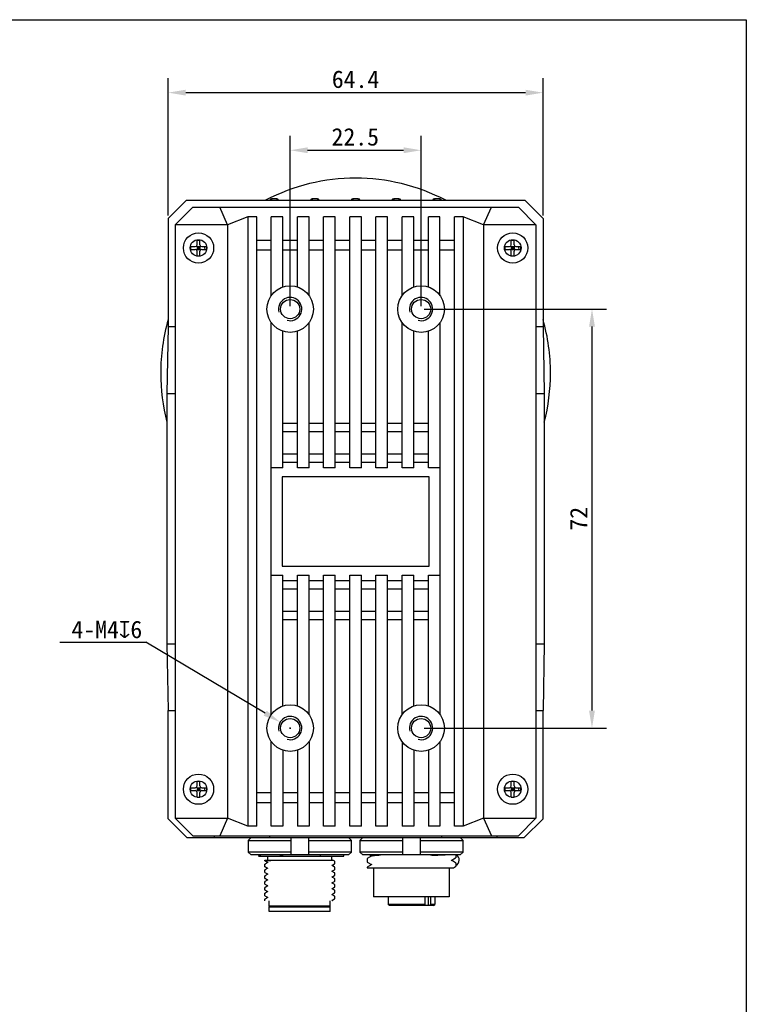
# Model space of a CAD drawing. Header units: millimetres. Extents: x 29 to 427, y -9 to 296.
# Tile 6 of 6: x 302 to 427, y 127 to 296. Entities that reach past the tile are written whole.
import ezdxf

# ---------------------------------------------------------------- set-up
doc = ezdxf.new("R2010")
doc.units = ezdxf.units.MM
doc.header["$LTSCALE"] = 23.1
doc.header["$PDMODE"] = 3
doc.header["$PDSIZE"] = 8
doc.layers.get('0').update_dxf_attribs({"linetype": 'CONTINUOUS'})
doc.layers.get('Defpoints').update_dxf_attribs({"linetype": 'CONTINUOUS'})
for name, color, linetype in [('00_COMPONENTS', 7, 'CONTINUOUS'), ('03_ALL_AXES', 7, 'CONTINUOUS'), ('51__DRAFT_DIMS', 7, 'CONTINUOUS')]:
    doc.layers.add(name, color=color, linetype=linetype)
doc.styles.get("Standard").update_dxf_attribs({"font": 'simfang.ttf'})
doc.dimstyles.new('DIMSTYLE_1', dxfattribs={"dimtxt": 3, "dimasz": 3, "dimexe": 2.5, "dimexo": 0.5, "dimgap": 0.75, "dimtad": 1, "dimdec": 1, "dimdsep": 46, "dimtxsty": 'STANDARD', "dimblk": '_FILLED', "dimcen": 0.09, "dimclrd": 8, "dimclre": 8, "dimclrt": 256, "dimazin": 2, "dimtp": 0.2, "dimtm": 0.2, "dimtfac": 1, "dimtdec": 1, "dimtofl": 0, "dimtmove": 0, "dimatfit": 3, "dimldrblk": '_FILLED', "dimfxl": 1, "dimtolj": 1, "dimarcsym": 0})
doc.dimstyles.new('DIMSTYLE_2', dxfattribs={"dimtxt": 3, "dimasz": 3, "dimexe": 2.5, "dimexo": 0.5, "dimtad": 1, "dimdsep": 46, "dimtxsty": 'STANDARD', "dimblk": '_FILLED', "dimcen": 0.09, "dimclrd": 8, "dimclre": 8, "dimclrt": 256, "dimazin": 2, "dimtp": 0.1, "dimtm": 0.1, "dimtfac": 1, "dimtofl": 0, "dimtmove": 0, "dimatfit": 1, "dimldrblk": '_FILLED', "dimfxl": 1, "dimtolj": 1, "dimarcsym": 0})

# ---------------------------------------------------------------- blocks, each defined once
blk = doc.blocks.new('_FILLED')
at = {"color": 0, "linetype": 'ByBlock'}
blk.add_solid([(0, 0), (-1, 0.167), (-1, -0.167)], dxfattribs=at)
blk = doc.blocks.new('*D4')
at = {"layer": '51__DRAFT_DIMS', "color": 8, "lineweight": -2}
for p in [(309.25, 189.22), (344.56, 177.01)]:
    blk.add_line(p, (324.07, 189.22), dxfattribs=at)
at = {"layer": '51__DRAFT_DIMS', "color": 8}
for p, q in [((348.77, 174.45), (348.95, 174.45)), ((348.86, 174.36), (348.86, 174.54))]:
    blk.add_line(p, q, dxfattribs=at)
at = {"layer": 'Defpoints', "color": 0}
for p in [(347.14, 175.47), (350.57, 173.43)]:
    blk.add_point(p, dxfattribs=at)
at = {"layer": '51__DRAFT_DIMS', "color": 8, "linetype": 'ByBlock', "lineweight": -2, "xscale": 3, "yscale": 3, "zscale": 3, "rotation": 329.221218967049}
blk.add_blockref('_FILLED', (347.14, 175.47), dxfattribs=at)
at = {"layer": '51__DRAFT_DIMS', "insert": (323.44, 192.9), "char_height": 3, "attachment_point": 3}
blk.add_mtext('\\A1;{4-M4{\\fgdt;x}6}', dxfattribs=at)
blk = doc.blocks.new('*D5')
at = {"layer": '51__DRAFT_DIMS', "color": 8, "lineweight": -2, "transparency": 16777216}
for p, q in [((348.86, 246.95), (348.86, 276.24)), ((371.36, 246.95), (371.36, 276.24)), ((351.86, 273.74), (368.36, 273.74))]:
    blk.add_line(p, q, dxfattribs=at)
at = {"layer": 'Defpoints', "color": 0, "transparency": 16777216}
for p in [(371.36, 273.74), (348.86, 246.45), (371.36, 246.45)]:
    blk.add_point(p, dxfattribs=at)
at = {"layer": '51__DRAFT_DIMS', "color": 8, "lineweight": -2, "transparency": 16777216, "xscale": 3, "yscale": 3, "zscale": 3, "rotation": 180}
blk.add_blockref('_FILLED', (348.86, 273.74), dxfattribs=at)
at = {"layer": '51__DRAFT_DIMS', "color": 8, "lineweight": -2, "transparency": 16777216, "xscale": 3, "yscale": 3, "zscale": 3}
blk.add_blockref('_FILLED', (371.36, 273.74), dxfattribs=at)
at = {"layer": '51__DRAFT_DIMS', "transparency": 16777216, "insert": (360.05, 277.55), "char_height": 3, "attachment_point": 2}
blk.add_mtext('\\A1;22.5', dxfattribs=at)
blk = doc.blocks.new('*D6')
at = {"layer": '51__DRAFT_DIMS', "color": 8, "lineweight": -2, "transparency": 16777216}
for p, q in [((327.9, 262.54), (327.9, 286.14)), ((392.32, 262.54), (392.32, 286.14)), ((330.9, 283.64), (389.32, 283.64))]:
    blk.add_line(p, q, dxfattribs=at)
at = {"layer": 'Defpoints', "color": 0, "transparency": 16777216}
for p in [(392.32, 283.64), (327.9, 262.04), (392.32, 262.04)]:
    blk.add_point(p, dxfattribs=at)
at = {"layer": '51__DRAFT_DIMS', "color": 8, "lineweight": -2, "transparency": 16777216, "xscale": 3, "yscale": 3, "zscale": 3, "rotation": 180}
blk.add_blockref('_FILLED', (327.9, 283.64), dxfattribs=at)
at = {"layer": '51__DRAFT_DIMS', "color": 8, "lineweight": -2, "transparency": 16777216, "xscale": 3, "yscale": 3, "zscale": 3}
blk.add_blockref('_FILLED', (392.32, 283.64), dxfattribs=at)
at = {"layer": '51__DRAFT_DIMS', "transparency": 16777216, "insert": (360.1, 287.45), "char_height": 3, "attachment_point": 2}
blk.add_mtext('\\A1;64.4', dxfattribs=at)
blk = doc.blocks.new('*D7')
at = {"layer": '51__DRAFT_DIMS', "color": 8, "lineweight": -2, "transparency": 16777216}
for p, q in [((371.86, 246.45), (403.23, 246.45)), ((400.73, 243.45), (400.73, 177.45)), ((371.86, 174.45), (403.23, 174.45))]:
    blk.add_line(p, q, dxfattribs=at)
at = {"layer": 'Defpoints', "color": 0, "transparency": 16777216}
for p in [(371.36, 246.45), (371.36, 174.45), (400.73, 174.45)]:
    blk.add_point(p, dxfattribs=at)
at = {"layer": '51__DRAFT_DIMS', "color": 8, "lineweight": -2, "transparency": 16777216, "xscale": 3, "yscale": 3, "zscale": 3}
for p, rotation in [((400.73, 246.45), 90), ((400.73, 174.45), 270)]:
    blk.add_blockref('_FILLED', p, dxfattribs=dict(at, rotation=rotation))
at = {"layer": '51__DRAFT_DIMS', "transparency": 16777216, "insert": (396.95, 210.42), "char_height": 3, "attachment_point": 2, "rotation": 90}
blk.add_mtext('\\A1;72', dxfattribs=at)

msp = doc.modelspace()

# ---------------------------------------------------------------- linework, layer by layer
msp.add_lwpolyline([(28.566, 296.178), (427.252, 296.178), (427.252, -9.445), (28.566, -9.445)], close=True)
for start, end in [(62.48136, 117.51864), (164.09056, 180), (0, 15.90944)]:
    msp.add_arc((360.107, 235.451), 33.5, start, end)
at = {"layer": '00_COMPONENTS'}
for p, q in [((331.02, 265.16), (327.897, 262.038)), ((332.107, 263.951), (329.107, 260.951)), ((331.02, 265.16), (389.193, 265.16)), ((332.107, 263.951), (388.107, 263.951)), ((338.107, 260.951), (336.765, 263.951)), ((345.651, 265.401), (345.651, 265.16)), ((346.562, 265.401), (345.651, 265.401)), ((346.562, 265.401), (346.562, 265.16)), ((352.651, 265.401), (352.651, 265.16)), ((353.562, 265.401), (352.651, 265.401)), ((353.562, 265.401), (353.562, 265.16)), ((359.651, 265.401), (359.651, 265.16)), ((360.562, 265.401), (359.651, 265.401)), ((360.562, 265.401), (360.562, 265.16)), ((366.651, 265.401), (366.651, 265.16)), ((367.562, 265.401), (366.651, 265.401)), ((367.562, 265.401), (367.562, 265.16)), ((374.562, 265.401), (373.651, 265.401)), ((373.651, 265.401), (373.651, 265.16)), ((374.562, 265.401), (374.562, 265.16)), ((382.107, 260.951), (383.448, 263.951)), ((388.107, 263.951), (391.107, 260.951)), ((392.316, 262.038), (389.193, 265.16)), ((341.607, 262.284), (338.107, 260.951)), ((341.607, 262.284), (341.607, 157.617)), ((343.107, 262.284), (341.607, 262.284)), ((343.107, 157.617), (343.107, 262.284)), ((345.607, 248.783), (345.607, 262.284)), ((347.607, 262.284), (345.607, 262.284)), ((347.607, 250.25), (347.607, 262.284)), ((350.107, 250.25), (350.107, 262.284)), ((352.107, 262.284), (350.107, 262.284)), ((352.107, 248.783), (352.107, 262.284)), ((354.607, 219.151), (354.607, 262.284)), ((356.607, 262.284), (354.607, 262.284)), ((356.607, 219.151), (356.607, 262.284)), ((359.107, 219.151), (359.107, 262.284)), ((361.107, 262.284), (359.107, 262.284)), ((361.107, 219.151), (361.107, 262.284)), ((363.607, 219.151), (363.607, 262.284)), ((365.607, 262.284), (363.607, 262.284)), ((365.607, 219.151), (365.607, 262.284)), ((368.107, 248.783), (368.107, 262.284)), ((370.107, 262.284), (368.107, 262.284)), ((370.107, 250.25), (370.107, 262.284)), ((374.607, 262.284), (372.607, 262.284)), ((372.607, 250.25), (372.607, 262.284)), ((374.607, 248.783), (374.607, 262.284)), ((378.607, 262.284), (377.107, 262.284)), ((377.107, 157.617), (377.107, 262.284)), ((378.607, 262.284), (378.607, 157.617)), ((382.107, 260.951), (378.607, 262.284)), ((327.897, 262.038), (327.897, 243.451)), ((329.107, 260.951), (329.107, 158.951)), ((338.107, 260.951), (329.107, 260.951)), ((338.107, 260.951), (338.107, 158.951)), ((391.107, 260.951), (382.107, 260.951)), ((382.107, 260.951), (382.107, 158.951)), ((391.107, 260.951), (391.107, 158.951)), ((392.316, 262.038), (392.316, 243.451)), ((331.757, 257.201), (331.757, 256.701)), ((331.757, 257.201), (332.557, 257.201)), ((332.769, 256.613), (333.444, 257.289)), ((332.769, 257.289), (333.444, 256.613)), ((332.857, 257.501), (332.857, 258.301)), ((332.857, 258.301), (333.357, 258.301)), ((332.857, 257.201), (332.857, 256.701)), ((332.857, 257.201), (333.357, 257.201)), ((333.107, 257.201), (333.107, 256.701)), ((333.357, 257.501), (333.357, 258.301)), ((333.357, 257.201), (333.357, 256.701)), ((333.657, 257.201), (334.457, 257.201)), ((334.457, 257.201), (334.457, 256.701)), ((345.607, 258.211), (343.107, 258.211)), ((350.107, 258.211), (347.607, 258.211)), ((354.607, 258.211), (352.107, 258.211)), ((359.107, 258.211), (356.607, 258.211)), ((363.607, 258.211), (361.107, 258.211)), ((368.107, 258.211), (365.607, 258.211)), ((372.607, 258.211), (370.107, 258.211)), ((377.107, 258.211), (374.607, 258.211)), ((385.757, 257.201), (386.557, 257.201)), ((385.757, 257.201), (385.757, 256.701)), ((386.769, 256.613), (387.444, 257.289)), ((386.769, 257.289), (387.444, 256.613)), ((386.857, 258.301), (387.357, 258.301)), ((386.857, 257.501), (386.857, 258.301)), ((386.857, 257.201), (387.357, 257.201)), ((386.857, 257.201), (386.857, 256.701)), ((387.107, 257.201), (387.107, 256.701)), ((387.357, 257.501), (387.357, 258.301)), ((387.357, 257.201), (387.357, 256.701)), ((387.657, 257.201), (388.457, 257.201)), ((388.457, 257.201), (388.457, 256.701)), ((331.757, 256.701), (332.557, 256.701)), ((332.857, 256.951), (333.357, 256.951)), ((332.857, 256.701), (333.357, 256.701)), ((332.857, 255.601), (332.857, 256.401)), ((332.857, 255.601), (333.357, 255.601)), ((333.357, 255.601), (333.357, 256.401)), ((333.657, 256.701), (334.457, 256.701)), ((345.607, 256.547), (343.107, 256.547)), ((350.107, 256.547), (347.607, 256.547)), ((354.607, 256.547), (352.107, 256.547)), ((359.107, 256.547), (356.607, 256.547)), ((363.607, 256.547), (361.107, 256.547)), ((368.107, 256.547), (365.607, 256.547)), ((372.607, 256.547), (370.107, 256.547)), ((377.107, 256.547), (374.607, 256.547)), ((385.757, 256.701), (386.557, 256.701)), ((386.857, 256.951), (387.357, 256.951)), ((386.857, 256.701), (387.357, 256.701)), ((386.857, 255.601), (386.857, 256.401)), ((386.857, 255.601), (387.357, 255.601)), ((387.357, 255.601), (387.357, 256.401)), ((387.657, 256.701), (388.457, 256.701)), ((345.607, 176.783), (345.607, 244.119)), ((352.107, 219.151), (352.107, 244.119)), ((368.107, 219.151), (368.107, 244.119)), ((374.607, 244.119), (374.607, 176.783)), ((327.897, 243.451), (327.688, 231.962)), ((327.897, 243.451), (329.107, 243.451)), ((347.607, 219.151), (347.607, 242.651)), ((350.107, 219.151), (350.107, 242.651)), ((370.107, 219.151), (370.107, 242.651)), ((372.607, 219.151), (372.607, 242.651)), ((391.107, 243.451), (392.316, 243.451)), ((392.316, 243.451), (392.526, 231.962)), ((327.688, 231.962), (327.688, 188.94)), ((327.688, 231.962), (329.107, 231.962)), ((391.107, 231.962), (392.526, 231.962)), ((392.526, 231.962), (392.526, 188.94)), ((347.607, 226.829), (350.107, 226.829)), ((352.107, 226.829), (354.607, 226.829)), ((356.607, 226.829), (359.107, 226.829)), ((361.107, 226.829), (363.607, 226.829)), ((365.607, 226.829), (368.107, 226.829)), ((370.107, 226.829), (372.607, 226.829)), ((347.607, 225.415), (350.107, 225.415)), ((352.107, 225.415), (354.607, 225.415)), ((356.607, 225.415), (359.107, 225.415)), ((361.107, 225.415), (363.607, 225.415)), ((365.607, 225.415), (368.107, 225.415)), ((370.107, 225.415), (372.607, 225.415)), ((347.607, 221.587), (350.107, 221.587)), ((347.607, 220.172), (350.107, 220.172)), ((352.107, 221.587), (354.607, 221.587)), ((352.107, 220.172), (354.607, 220.172)), ((356.607, 221.587), (359.107, 221.587)), ((356.607, 220.172), (359.107, 220.172)), ((361.107, 221.587), (363.607, 221.587)), ((361.107, 220.172), (363.607, 220.172)), ((365.607, 221.587), (368.107, 221.587)), ((365.607, 220.172), (368.107, 220.172)), ((370.107, 221.587), (372.607, 221.587)), ((370.107, 220.172), (372.607, 220.172)), ((347.607, 219.151), (345.607, 219.151)), ((352.107, 219.151), (350.107, 219.151)), ((356.607, 219.151), (354.607, 219.151)), ((361.107, 219.151), (359.107, 219.151)), ((365.607, 219.151), (363.607, 219.151)), ((370.107, 219.151), (368.107, 219.151)), ((374.607, 219.151), (372.607, 219.151)), ((372.757, 217.601), (347.457, 217.601)), ((347.457, 217.601), (347.457, 202.301)), ((372.757, 202.301), (372.757, 217.601)), ((347.457, 202.301), (372.757, 202.301)), ((345.607, 200.751), (347.607, 200.751)), ((347.607, 178.25), (347.607, 200.751)), ((350.107, 199.729), (347.607, 199.729)), ((350.107, 200.751), (352.107, 200.751)), ((350.107, 178.25), (350.107, 200.751)), ((352.107, 176.783), (352.107, 200.751)), ((354.607, 199.729), (352.107, 199.729)), ((354.607, 200.751), (356.607, 200.751)), ((354.607, 157.617), (354.607, 200.751)), ((356.607, 157.617), (356.607, 200.751)), ((359.107, 199.729), (356.607, 199.729)), ((359.107, 200.751), (361.107, 200.751)), ((359.107, 157.617), (359.107, 200.751)), ((361.107, 157.617), (361.107, 200.751)), ((363.607, 199.729), (361.107, 199.729)), ((363.607, 200.751), (365.607, 200.751)), ((363.607, 157.617), (363.607, 200.751)), ((365.607, 157.617), (365.607, 200.751)), ((368.107, 199.729), (365.607, 199.729)), ((368.107, 200.751), (370.107, 200.751)), ((368.107, 176.783), (368.107, 200.751)), ((370.107, 178.25), (370.107, 200.751)), ((372.607, 199.729), (370.107, 199.729)), ((372.607, 200.751), (374.607, 200.751)), ((372.607, 178.25), (372.607, 200.751)), ((350.107, 198.315), (347.607, 198.315)), ((354.607, 198.315), (352.107, 198.315)), ((359.107, 198.315), (356.607, 198.315)), ((363.607, 198.315), (361.107, 198.315)), ((368.107, 198.315), (365.607, 198.315)), ((372.607, 198.315), (370.107, 198.315)), ((350.107, 194.487), (347.607, 194.487)), ((350.107, 193.072), (347.607, 193.072)), ((354.607, 194.487), (352.107, 194.487)), ((354.607, 193.072), (352.107, 193.072)), ((359.107, 194.487), (356.607, 194.487)), ((359.107, 193.072), (356.607, 193.072)), ((363.607, 194.487), (361.107, 194.487)), ((363.607, 193.072), (361.107, 193.072)), ((368.107, 194.487), (365.607, 194.487)), ((368.107, 193.072), (365.607, 193.072)), ((372.607, 194.487), (370.107, 194.487)), ((372.607, 193.072), (370.107, 193.072)), ((327.688, 188.94), (329.107, 188.94)), ((327.688, 188.94), (327.897, 177.451)), ((391.107, 188.94), (392.526, 188.94)), ((392.526, 188.94), (392.316, 177.451)), ((327.897, 177.451), (329.107, 177.451)), ((327.897, 158.864), (327.897, 177.451)), ((391.107, 177.451), (392.316, 177.451)), ((392.316, 158.864), (392.316, 177.451)), ((345.607, 157.617), (345.607, 172.119)), ((352.107, 172.119), (352.107, 157.617)), ((368.107, 172.119), (368.107, 157.617)), ((374.607, 172.119), (374.607, 157.617)), ((347.607, 170.651), (347.607, 157.617)), ((350.107, 170.651), (350.107, 157.617)), ((370.107, 170.651), (370.107, 157.617)), ((372.607, 170.651), (372.607, 157.617)), ((331.757, 164.201), (332.557, 164.201)), ((331.757, 164.201), (331.757, 163.701)), ((332.769, 164.289), (333.444, 163.613)), ((332.769, 163.613), (333.444, 164.289)), ((332.857, 165.301), (333.357, 165.301)), ((332.857, 164.501), (332.857, 165.301)), ((332.857, 164.201), (333.357, 164.201)), ((332.857, 164.201), (332.857, 163.701)), ((333.107, 164.201), (333.107, 163.701)), ((333.357, 164.501), (333.357, 165.301)), ((333.357, 164.201), (333.357, 163.701)), ((333.657, 164.201), (334.457, 164.201)), ((334.457, 164.201), (334.457, 163.701)), ((385.757, 164.201), (386.557, 164.201)), ((385.757, 164.201), (385.757, 163.701)), ((386.769, 164.289), (387.444, 163.613)), ((386.769, 163.613), (387.444, 164.289)), ((386.857, 165.301), (387.357, 165.301)), ((386.857, 164.501), (386.857, 165.301)), ((386.857, 164.201), (387.357, 164.201)), ((386.857, 164.201), (386.857, 163.701)), ((387.107, 164.201), (387.107, 163.701)), ((387.357, 164.501), (387.357, 165.301)), ((387.357, 164.201), (387.357, 163.701)), ((387.657, 164.201), (388.457, 164.201)), ((388.457, 164.201), (388.457, 163.701)), ((331.757, 163.701), (332.557, 163.701)), ((332.857, 163.951), (333.357, 163.951)), ((332.857, 163.701), (333.357, 163.701)), ((332.857, 162.601), (332.857, 163.401)), ((332.857, 162.601), (333.357, 162.601)), ((333.357, 162.601), (333.357, 163.401)), ((333.657, 163.701), (334.457, 163.701)), ((343.107, 163.355), (345.607, 163.355)), ((347.607, 163.355), (350.107, 163.355)), ((352.107, 163.355), (354.607, 163.355)), ((356.607, 163.355), (359.107, 163.355)), ((361.107, 163.355), (363.607, 163.355)), ((365.607, 163.355), (368.107, 163.355)), ((370.107, 163.355), (372.607, 163.355)), ((374.607, 163.355), (377.107, 163.355)), ((385.757, 163.701), (386.557, 163.701)), ((386.857, 163.951), (387.357, 163.951)), ((386.857, 163.701), (387.357, 163.701)), ((386.857, 162.601), (386.857, 163.401)), ((386.857, 162.601), (387.357, 162.601)), ((387.357, 162.601), (387.357, 163.401)), ((387.657, 163.701), (388.457, 163.701)), ((343.107, 161.69), (345.607, 161.69)), ((347.607, 161.69), (350.107, 161.69)), ((352.107, 161.69), (354.607, 161.69)), ((356.607, 161.69), (359.107, 161.69)), ((361.107, 161.69), (363.607, 161.69)), ((365.607, 161.69), (368.107, 161.69)), ((370.107, 161.69), (372.607, 161.69)), ((374.607, 161.69), (377.107, 161.69)), ((327.897, 158.864), (331.11, 155.651)), ((329.107, 158.951), (338.107, 158.951)), ((332.107, 155.951), (329.107, 158.951)), ((338.107, 158.951), (336.765, 155.951)), ((341.607, 157.617), (338.107, 158.951)), ((343.107, 157.617), (341.607, 157.617)), ((347.607, 157.617), (345.607, 157.617)), ((352.107, 157.617), (350.107, 157.617)), ((356.607, 157.617), (354.607, 157.617)), ((361.107, 157.617), (359.107, 157.617)), ((365.607, 157.617), (363.607, 157.617)), ((370.107, 157.617), (368.107, 157.617)), ((374.607, 157.617), (372.607, 157.617)), ((378.607, 157.617), (377.107, 157.617)), ((382.107, 158.951), (378.607, 157.617)), ((382.107, 158.951), (391.107, 158.951)), ((382.107, 158.951), (383.448, 155.951)), ((388.107, 155.951), (391.107, 158.951)), ((389.103, 155.651), (392.316, 158.864)), ((332.107, 155.951), (388.107, 155.951)), ((335.807, 155.951), (335.807, 155.651)), ((345.307, 155.951), (345.307, 155.651)), ((374.907, 155.651), (374.907, 155.951)), ((384.407, 155.651), (384.407, 155.951)), ((331.11, 155.651), (389.103, 155.651)), ((342.14, 155.651), (341.632, 155.151)), ((341.632, 155.151), (349.007, 155.151)), ((341.632, 155.151), (341.632, 153.151)), ((349.007, 152.651), (349.007, 155.651)), ((352.007, 155.651), (352.007, 152.651)), ((352.007, 155.151), (359.381, 155.151)), ((359.381, 155.151), (358.873, 155.651)), ((359.381, 153.151), (359.381, 155.151)), ((361.34, 155.651), (360.832, 155.151)), ((360.832, 155.151), (368.207, 155.151)), ((360.832, 155.151), (360.832, 153.151)), ((368.207, 152.651), (368.207, 155.651)), ((371.207, 155.651), (371.207, 152.651)), ((371.207, 155.151), (378.581, 155.151)), ((378.581, 155.151), (378.073, 155.651)), ((378.581, 153.151), (378.581, 155.151)), ((349.007, 153.151), (341.632, 153.151)), ((341.632, 153.151), (342.14, 152.651)), ((358.873, 152.651), (342.14, 152.651)), ((343.697, 152.615), (343.414, 152.451)), ((343.414, 152.451), (358.107, 152.451)), ((343.586, 152.651), (343.673, 152.601)), ((345.007, 151.751), (345.007, 152.451)), ((359.381, 153.151), (352.007, 153.151)), ((353.999, 152.651), (353.999, 152.451)), ((356.007, 151.751), (356.007, 152.451)), ((358.107, 152.451), (358.107, 152.651)), ((358.873, 152.651), (359.381, 153.151)), ((368.207, 153.151), (360.832, 153.151)), ((360.832, 153.151), (361.34, 152.651)), ((378.073, 152.651), (361.34, 152.651)), ((362.869, 152.501), (362.117, 152.067)), ((362.562, 152.651), (362.826, 152.498)), ((362.826, 152.498), (362.845, 152.487)), ((378.581, 153.151), (371.207, 153.151)), ((377.307, 152.651), (377.307, 152.17)), ((378.073, 152.651), (378.581, 153.151)), ((344.507, 151.751), (356.2, 151.751)), ((344.507, 151.633), (344.507, 151.751)), ((344.507, 150.633), (344.507, 151.056)), ((344.519, 151.627), (344.6, 151.581)), ((344.519, 150.627), (344.6, 150.581)), ((344.528, 151.069), (344.54, 151.072)), ((345.02, 151.354), (344.533, 151.073)), ((344.6, 151.581), (344.944, 151.382)), ((344.944, 151.382), (345.006, 151.346)), ((356.022, 150.838), (356.498, 151.113)), ((356.092, 150.813), (356.036, 150.846)), ((356.502, 150.576), (356.092, 150.813)), ((356.437, 151.614), (356.2, 151.751)), ((356.495, 151.58), (356.437, 151.614)), ((356.507, 151.123), (356.498, 151.113)), ((356.507, 151.123), (356.507, 151.571)), ((362.107, 152.054), (362.107, 151.421)), ((362.118, 151.408), (362.845, 150.987)), ((362.87, 151.002), (362.118, 150.567)), ((376.544, 151.723), (377.295, 152.158)), ((376.582, 151.729), (376.568, 151.737)), ((377.295, 151.316), (376.582, 151.729)), ((376.938, 150.451), (377.295, 150.657)), ((377.307, 151.303), (377.307, 150.671)), ((344.507, 149.633), (344.507, 150.056)), ((344.507, 148.633), (344.507, 149.056)), ((344.519, 149.627), (344.6, 149.581)), ((344.527, 150.069), (344.54, 150.072)), ((344.527, 149.069), (344.54, 149.073)), ((345.019, 150.354), (344.533, 150.073)), ((345.02, 149.354), (344.533, 149.073)), ((344.6, 150.581), (344.944, 150.382)), ((344.6, 149.581), (344.944, 149.382)), ((344.944, 150.382), (345.006, 150.346)), ((344.944, 149.382), (345.006, 149.346)), ((356.022, 149.838), (356.498, 150.113)), ((356.022, 148.838), (356.498, 149.113)), ((356.092, 149.813), (356.036, 149.846)), ((356.502, 149.576), (356.092, 149.813)), ((356.507, 150.123), (356.498, 150.113)), ((356.507, 149.123), (356.498, 149.113)), ((356.507, 150.123), (356.507, 150.571)), ((356.507, 149.123), (356.507, 149.571)), ((362.107, 150.554), (362.107, 150.451)), ((362.107, 150.451), (376.938, 150.451)), ((363.207, 150.451), (363.207, 145.451)), ((376.207, 150.451), (376.207, 145.451)), ((344.507, 147.633), (344.507, 148.056)), ((344.519, 148.627), (344.6, 148.581)), ((344.521, 147.626), (344.601, 147.58)), ((344.527, 148.069), (344.54, 148.072)), ((345.02, 148.354), (344.533, 148.073)), ((345.02, 147.354), (344.534, 147.073)), ((344.6, 148.581), (344.944, 148.382)), ((344.601, 147.58), (344.947, 147.38)), ((344.944, 148.382), (345.006, 148.346)), ((344.947, 147.38), (345.006, 147.346)), ((356.022, 147.838), (356.498, 148.113)), ((356.092, 148.813), (356.036, 148.846)), ((356.091, 147.814), (356.036, 147.846)), ((356.436, 147.614), (356.091, 147.814)), ((356.502, 148.576), (356.092, 148.813)), ((356.495, 147.58), (356.436, 147.614)), ((356.498, 147.578), (356.495, 147.58)), ((356.507, 148.123), (356.498, 148.113)), ((356.507, 148.123), (356.507, 148.571)), ((356.507, 147.123), (356.507, 147.571)), ((344.507, 146.633), (344.507, 147.056)), ((344.507, 145.633), (344.507, 146.056)), ((344.519, 146.627), (344.601, 146.58)), ((344.519, 145.627), (344.601, 145.58)), ((344.527, 147.069), (344.54, 147.072)), ((344.527, 146.069), (344.54, 146.072)), ((345.02, 146.354), (344.533, 146.073)), ((344.601, 146.58), (344.947, 146.38)), ((344.601, 145.58), (344.947, 145.38)), ((344.947, 146.38), (345.006, 146.346)), ((356.022, 146.838), (356.498, 147.113)), ((356.022, 145.838), (356.498, 146.113)), ((356.091, 146.814), (356.036, 146.846)), ((356.091, 145.814), (356.036, 145.846)), ((356.502, 146.576), (356.091, 146.814)), ((356.502, 145.576), (356.091, 145.814)), ((356.507, 147.123), (356.498, 147.113)), ((356.507, 146.123), (356.498, 146.113)), ((356.507, 146.123), (356.507, 146.571)), ((356.507, 145.123), (356.507, 145.571)), ((344.507, 144.751), (344.507, 145.056)), ((344.527, 145.069), (344.54, 145.072)), ((345.019, 145.354), (344.533, 145.073)), ((344.947, 145.38), (345.006, 145.346)), ((345.257, 143.851), (345.257, 144.751)), ((355.757, 143.851), (345.257, 143.851)), ((345.357, 143.751), (345.257, 143.851)), ((355.657, 143.751), (355.757, 143.851)), ((355.757, 143.851), (355.757, 144.751)), ((356.022, 144.838), (356.498, 145.113)), ((356.091, 144.814), (356.036, 144.846)), ((356.196, 144.753), (356.091, 144.814)), ((376.207, 145.451), (363.207, 145.451)), ((365.707, 145.451), (365.707, 144.151)), ((372.038, 144.151), (365.707, 144.151)), ((365.907, 143.951), (365.707, 144.151)), ((371.894, 143.951), (365.907, 143.951)), ((371.894, 143.951), (372.038, 144.151)), ((373.507, 143.951), (371.921, 143.951)), ((372.038, 144.151), (372.038, 145.451)), ((372.606, 143.951), (372.606, 145.451)), ((372.957, 144.151), (372.814, 143.951)), ((372.957, 145.451), (372.957, 144.151)), ((373.707, 144.151), (372.957, 144.151)), ((373.507, 143.951), (373.707, 144.151)), ((373.707, 145.451), (373.707, 144.151)), ((345.257, 143.751), (355.757, 143.751)), ((345.257, 142.951), (345.257, 143.751)), ((355.757, 142.951), (345.257, 142.951)), ((355.757, 142.951), (355.757, 143.751))]:
    msp.add_line(p, q, dxfattribs=at)
for centre, radius in [((333.107, 256.951), 2.6), ((387.107, 256.951), 2.6), ((333.107, 256.951), 1.425), ((387.107, 256.951), 1.425), ((348.857, 246.451), 4), ((371.357, 246.451), 4), ((348.857, 246.451), 1.65), ((371.357, 246.451), 1.65), ((348.857, 174.451), 4), ((371.357, 174.451), 4), ((348.857, 174.451), 1.65), ((371.357, 174.451), 1.65), ((333.107, 163.951), 2.6), ((387.107, 163.951), 2.6), ((333.107, 163.951), 1.425), ((387.107, 163.951), 1.425)]:
    msp.add_circle(centre, radius, dxfattribs=at)
for centre, radius, start, end in [((345.651, 265.101), 0.3, 90, 168.54666), ((346.562, 265.101), 0.3, 11.45464, 90.00006), ((352.651, 265.101), 0.3, 90, 168.55264), ((353.562, 265.101), 0.3, 11.44736, 90.00006), ((359.651, 265.101), 0.3, 90, 168.55264), ((360.562, 265.101), 0.3, 11.44736, 90.00006), ((366.651, 265.101), 0.3, 90, 168.55264), ((367.562, 265.101), 0.3, 11.44736, 90), ((373.651, 265.101), 0.3, 90, 168.54666), ((374.562, 265.101), 0.3, 11.45464, 90.00006), ((332.557, 257.501), 0.3, 270, 360), ((333.657, 257.501), 0.3, 180, 270), ((386.557, 257.501), 0.3, 270, 360), ((387.657, 257.501), 0.3, 180, 270), ((332.557, 256.401), 0.3, 0, 90), ((333.657, 256.401), 0.3, 90, 180), ((334.48, 256.951), 0.372, 145.30431, 214.69569), ((386.557, 256.401), 0.3, 0, 90), ((387.657, 256.401), 0.3, 90, 180), ((388.48, 256.951), 0.372, 145.30431, 214.69569), ((348.857, 246.451), 2, 255, 195), ((371.357, 246.451), 2, 255, 195), ((348.857, 174.451), 2, 255, 195), ((371.357, 174.451), 2, 255, 195), ((332.557, 164.501), 0.3, 270, 360), ((333.657, 164.501), 0.3, 180, 270), ((334.48, 163.951), 0.372, 145.30431, 214.69569), ((386.557, 164.501), 0.3, 270, 360), ((387.657, 164.501), 0.3, 180, 270), ((388.48, 163.951), 0.372, 145.30431, 214.69569), ((332.557, 163.401), 0.3, 0, 90), ((333.657, 163.401), 0.3, 90, 180), ((386.557, 163.401), 0.3, 0, 90), ((387.657, 163.401), 0.3, 90, 180), ((352.133, 135.181), 17.999, 103.92249, 106.36189), ((369.451, 136.731), 16.251, 76.66529, 78.43265), ((376.92, 151.751), 1, 292.77619, 64.17974), ((344.801, 149.942), 1.16, 102.56969, 103.01551), ((356.489, 151.553), 0.0269, 59.68595, 62.47569), ((344.769, 149.087), 1.012, 102.58398, 103.09331), ((344.724, 148.29), 0.804, 102.57569, 103.21944), ((344.713, 147.336), 0.756, 102.58311, 103.26513), ((356.489, 147.553), 0.027, 59.49647, 62.55632), ((344.734, 146.241), 0.854, 102.57609, 103.18075), ((344.749, 145.177), 0.919, 102.57917, 103.14046), ((344.741, 144.213), 0.882, 102.57985, 103.16472)]:
    msp.add_arc(centre, radius, start, end, dxfattribs=at)
for points, knots in [([(343.697, 152.615), (343.704, 152.619), (343.72, 152.625), (343.766, 152.638), (343.806, 152.646), (343.835, 152.651)], [0, 0, 0, 0, 0.154412, 0.3719203, 1, 1, 1, 1]), ([(362.869, 152.501), (362.876, 152.505), (362.893, 152.512), (362.925, 152.521), (362.967, 152.53), (363.044, 152.543), (363.164, 152.56), (363.34, 152.578), (363.554, 152.597), (363.806, 152.615), (364.095, 152.633), (364.299, 152.645), (364.407, 152.651)], [0, 0, 0, 0, 0.014958, 0.0362516, 0.0640318, 0.0983451, 0.1865154, 0.3004208, 0.4395253, 0.6032121, 0.790489, 1, 1, 1, 1]), ([(375.792, 152.651), (375.402, 152.63), (374.537, 152.592), (373.673, 152.56), (373.199, 152.543)], [0, 0, 0, 0, 0.4520817, 1, 1, 1, 1]), ([(344.548, 151.653), (344.538, 151.65), (344.524, 151.646), (344.51, 151.64), (344.507, 151.635), (344.507, 151.633)], [0, 0, 0, 0, 0.6937811, 0.8862971, 1, 1, 1, 1]), ([(344.507, 151.633), (344.507, 151.63), (344.518, 151.623), (344.527, 151.62), (344.534, 151.618)], [0, 0, 0, 0, 0.3184226, 1, 1, 1, 1]), ([(344.507, 151.056), (344.507, 151.059), (344.515, 151.065), (344.522, 151.068), (344.528, 151.069)], [0, 0, 0, 0, 0.3319334, 1, 1, 1, 1]), ([(344.548, 150.653), (344.538, 150.65), (344.524, 150.646), (344.51, 150.64), (344.507, 150.635), (344.507, 150.633)], [0, 0, 0, 0, 0.6937997, 0.8862859, 1, 1, 1, 1]), ([(344.507, 150.633), (344.507, 150.63), (344.518, 150.623), (344.527, 150.62), (344.534, 150.618)], [0, 0, 0, 0, 0.3180475, 1, 1, 1, 1]), ([(344.52, 151.627), (344.518, 151.628), (344.514, 151.63), (344.512, 151.636), (344.516, 151.641), (344.52, 151.643), (344.522, 151.644)], [0, 0, 0, 0, 0.2847516, 0.4673849, 0.6719137, 1, 1, 1, 1]), ([(344.533, 150.648), (344.534, 150.648), (344.54, 150.65), (344.545, 150.651), (344.549, 150.652)], [0, 0, 0, 0, 0.2241186, 1, 1, 1, 1]), ([(344.548, 151.653), (344.582, 151.659), (344.669, 151.67), (344.829, 151.682), (345.046, 151.695), (345.21, 151.703), (345.301, 151.707)], [0, 0, 0, 0, 0.135224, 0.348333, 0.6375339, 1, 1, 1, 1]), ([(344.549, 151.074), (344.552, 151.075), (344.568, 151.079), (344.584, 151.082), (344.596, 151.084)], [0, 0, 0, 0, 0.2164603, 1, 1, 1, 1]), ([(345.301, 151.707), (345.387, 151.711), (345.79, 151.728), (346.194, 151.741), (346.512, 151.751)], [0, 0, 0, 0, 0.2119971, 1, 1, 1, 1]), ([(356.502, 151.576), (356.503, 151.575), (356.505, 151.574), (356.507, 151.572), (356.507, 151.571)], [0, 0, 0, 0, 0.3353132, 1, 1, 1, 1]), ([(362.117, 152.067), (362.116, 152.066), (362.111, 152.063), (362.107, 152.058), (362.107, 152.054)], [0, 0, 0, 0, 0.3341356, 1, 1, 1, 1]), ([(362.118, 151.408), (362.116, 151.409), (362.111, 151.412), (362.107, 151.417), (362.107, 151.421)], [0, 0, 0, 0, 0.3366933, 1, 1, 1, 1]), ([(377.295, 152.158), (377.297, 152.159), (377.302, 152.162), (377.307, 152.167), (377.307, 152.17)], [0, 0, 0, 0, 0.3362146, 1, 1, 1, 1]), ([(377.295, 151.316), (377.297, 151.315), (377.302, 151.312), (377.307, 151.307), (377.307, 151.303)], [0, 0, 0, 0, 0.3367251, 1, 1, 1, 1]), ([(377.307, 150.671), (377.307, 150.669), (377.305, 150.663), (377.299, 150.66), (377.295, 150.657)], [0, 0, 0, 0, 0.1882231, 1, 1, 1, 1]), ([(344.507, 150.056), (344.507, 150.059), (344.514, 150.065), (344.522, 150.068), (344.527, 150.069)], [0, 0, 0, 0, 0.333257, 1, 1, 1, 1]), ([(344.548, 149.653), (344.538, 149.65), (344.524, 149.646), (344.51, 149.64), (344.507, 149.635), (344.507, 149.633)], [0, 0, 0, 0, 0.6937923, 0.8863382, 1, 1, 1, 1]), ([(344.507, 149.633), (344.507, 149.63), (344.518, 149.623), (344.527, 149.62), (344.534, 149.618)], [0, 0, 0, 0, 0.3182157, 1, 1, 1, 1]), ([(344.507, 149.056), (344.507, 149.059), (344.514, 149.065), (344.522, 149.068), (344.527, 149.069)], [0, 0, 0, 0, 0.3333823, 1, 1, 1, 1]), ([(344.52, 149.627), (344.518, 149.628), (344.514, 149.63), (344.512, 149.636), (344.516, 149.641), (344.52, 149.643), (344.522, 149.644)], [0, 0, 0, 0, 0.2855113, 0.4685844, 0.6727331, 1, 1, 1, 1]), ([(344.549, 150.074), (344.552, 150.075), (344.567, 150.079), (344.582, 150.082), (344.594, 150.084)], [0, 0, 0, 0, 0.2172934, 1, 1, 1, 1]), ([(344.549, 149.075), (344.552, 149.075), (344.566, 149.079), (344.58, 149.082), (344.592, 149.084)], [0, 0, 0, 0, 0.2186895, 1, 1, 1, 1]), ([(356.507, 150.571), (356.507, 150.571), (356.506, 150.573), (356.504, 150.575), (356.502, 150.576)], [0, 0, 0, 0, 0.1874074, 1, 1, 1, 1]), ([(356.507, 149.571), (356.507, 149.572), (356.506, 149.574), (356.504, 149.575), (356.502, 149.576)], [0, 0, 0, 0, 0.1893612, 1, 1, 1, 1]), ([(362.118, 150.568), (362.117, 150.567), (362.112, 150.564), (362.107, 150.559), (362.107, 150.555)], [0, 0, 0, 0, 0.3398654, 1, 1, 1, 1]), ([(344.548, 148.653), (344.538, 148.65), (344.524, 148.646), (344.51, 148.64), (344.507, 148.635), (344.507, 148.633)], [0, 0, 0, 0, 0.693702, 0.8862236, 1, 1, 1, 1]), ([(344.507, 148.633), (344.507, 148.63), (344.516, 148.623), (344.525, 148.621), (344.532, 148.619)], [0, 0, 0, 0, 0.3226373, 1, 1, 1, 1]), ([(344.507, 148.056), (344.507, 148.059), (344.514, 148.065), (344.522, 148.068), (344.527, 148.069)], [0, 0, 0, 0, 0.3328043, 1, 1, 1, 1]), ([(344.548, 147.653), (344.538, 147.65), (344.524, 147.646), (344.51, 147.64), (344.507, 147.635), (344.507, 147.633)], [0, 0, 0, 0, 0.6938784, 0.8862938, 1, 1, 1, 1]), ([(344.507, 147.633), (344.507, 147.63), (344.518, 147.623), (344.527, 147.62), (344.534, 147.618)], [0, 0, 0, 0, 0.3179654, 1, 1, 1, 1]), ([(344.52, 148.627), (344.518, 148.628), (344.515, 148.63), (344.512, 148.636), (344.517, 148.641), (344.521, 148.643), (344.523, 148.644)], [0, 0, 0, 0, 0.2844459, 0.464367, 0.6681325, 1, 1, 1, 1]), ([(344.521, 147.627), (344.519, 147.628), (344.516, 147.63), (344.512, 147.638), (344.519, 147.642), (344.523, 147.644)], [0, 0, 0, 0, 0.2955687, 0.4826628, 1, 1, 1, 1]), ([(344.549, 148.075), (344.552, 148.075), (344.566, 148.079), (344.58, 148.082), (344.592, 148.084)], [0, 0, 0, 0, 0.2187585, 1, 1, 1, 1]), ([(356.495, 147.58), (356.494, 147.581), (356.488, 147.584), (356.482, 147.586), (356.476, 147.587)], [0, 0, 0, 0, 0.1892856, 1, 1, 1, 1]), ([(356.507, 148.571), (356.507, 148.572), (356.506, 148.574), (356.504, 148.576), (356.502, 148.577)], [0, 0, 0, 0, 0.1889039, 1, 1, 1, 1]), ([(356.502, 147.576), (356.503, 147.576), (356.505, 147.574), (356.507, 147.572), (356.507, 147.571)], [0, 0, 0, 0, 0.3345365, 1, 1, 1, 1]), ([(344.507, 147.056), (344.507, 147.059), (344.514, 147.065), (344.522, 147.068), (344.527, 147.069)], [0, 0, 0, 0, 0.3327781, 1, 1, 1, 1]), ([(344.548, 146.653), (344.538, 146.65), (344.524, 146.646), (344.51, 146.64), (344.507, 146.635), (344.507, 146.633)], [0, 0, 0, 0, 0.6937697, 0.8863245, 1, 1, 1, 1]), ([(344.507, 146.633), (344.507, 146.63), (344.518, 146.623), (344.527, 146.62), (344.534, 146.618)], [0, 0, 0, 0, 0.3179057, 1, 1, 1, 1]), ([(344.507, 146.056), (344.507, 146.059), (344.514, 146.065), (344.522, 146.068), (344.527, 146.069)], [0, 0, 0, 0, 0.3330364, 1, 1, 1, 1]), ([(344.548, 145.653), (344.538, 145.65), (344.524, 145.646), (344.51, 145.64), (344.507, 145.635), (344.507, 145.633)], [0, 0, 0, 0, 0.6937389, 0.8862399, 1, 1, 1, 1]), ([(344.507, 145.633), (344.507, 145.63), (344.518, 145.623), (344.527, 145.62), (344.534, 145.618)], [0, 0, 0, 0, 0.317945, 1, 1, 1, 1]), ([(344.52, 146.627), (344.518, 146.628), (344.515, 146.63), (344.511, 146.638), (344.518, 146.642), (344.522, 146.644)], [0, 0, 0, 0, 0.2925877, 0.4794898, 1, 1, 1, 1]), ([(344.52, 145.627), (344.518, 145.628), (344.515, 145.63), (344.512, 145.636), (344.516, 145.641), (344.52, 145.643), (344.522, 145.644)], [0, 0, 0, 0, 0.2843104, 0.4657349, 0.6701565, 1, 1, 1, 1]), ([(344.549, 147.074), (344.552, 147.075), (344.568, 147.079), (344.584, 147.082), (344.596, 147.084)], [0, 0, 0, 0, 0.2165023, 1, 1, 1, 1]), ([(344.549, 146.074), (344.552, 146.075), (344.567, 146.079), (344.582, 146.082), (344.594, 146.084)], [0, 0, 0, 0, 0.2173205, 1, 1, 1, 1]), ([(356.507, 146.571), (356.507, 146.571), (356.506, 146.574), (356.504, 146.575), (356.502, 146.576)], [0, 0, 0, 0, 0.1872869, 1, 1, 1, 1]), ([(356.507, 145.571), (356.507, 145.571), (356.506, 145.574), (356.504, 145.575), (356.502, 145.576)], [0, 0, 0, 0, 0.1878535, 1, 1, 1, 1]), ([(344.507, 145.056), (344.507, 145.059), (344.514, 145.065), (344.522, 145.068), (344.527, 145.069)], [0, 0, 0, 0, 0.3339055, 1, 1, 1, 1]), ([(344.549, 145.074), (344.552, 145.075), (344.567, 145.079), (344.582, 145.082), (344.595, 145.084)], [0, 0, 0, 0, 0.2173094, 1, 1, 1, 1]), ([(356.507, 145.123), (356.507, 145.122), (356.505, 145.118), (356.501, 145.115), (356.498, 145.113)], [0, 0, 0, 0, 0.1881904, 1, 1, 1, 1])]:
    msp.add_open_spline(points, degree=3, knots=knots, dxfattribs=at)
for points in [[(356.498, 151.578), (356.497, 151.579), (356.496, 151.579), (356.495, 151.58)], [(356.5, 151.575), (356.5, 151.576), (356.499, 151.577), (356.498, 151.578)], [(356.5, 147.575), (356.5, 147.576), (356.499, 147.577), (356.498, 147.578)]]:
    msp.add_open_spline(points, degree=3, dxfattribs=at)
at = {"layer": '03_ALL_AXES'}
for start, end in [(180, 194.56012), (345.43988, 360)]:
    msp.add_arc((360.107, 235.451), 33.5, start, end, dxfattribs=at)
at = {"layer": '51__DRAFT_DIMS'}
msp.add_arc((348.857, 174.451), 2, 133.76868, 180, dxfattribs=at)

# ---------------------------------------------------------------- dimensions: what is measured, and where the dimension line sits
for base, p1, p2, picture, middle in [((392.316, 283.644), (327.897, 262.038), (392.316, 262.038), '*D6', (360.098, 283.644)), ((371.357, 273.745), (348.857, 246.451), (371.357, 246.451), '*D5', (360.045, 273.745))]:
    dim = msp.add_linear_dim(base=base, p1=p1, p2=p2, dimstyle='DIMSTYLE_1', dxfattribs=at)
    dim.commit()
    dim.dimension.update_dxf_attribs({"geometry": picture, "text_midpoint": middle, "dimtype": 160})
dim = msp.add_linear_dim(base=(400.732, 174.451), p1=(371.357, 246.451), p2=(371.357, 174.451), angle=270, dimstyle='DIMSTYLE_1', dxfattribs=at)
dim.commit()
dim.dimension.update_dxf_attribs({"geometry": '*D7', "text_midpoint": (400.732, 210.419), "dimtype": 160})
dim = msp.add_diameter_dim_2p(p1=(350.575, 173.427), p2=(347.138, 175.474), text='{4-M<>{\\fgdt;x}6}', dimstyle='DIMSTYLE_2', override={"dimtih": 1, "dimtoh": 1, "dimpost": '<>'}, dxfattribs=at)
dim.commit()
dim.dimension.update_dxf_attribs({"geometry": '*D4', "text_midpoint": (316.348, 189.215), "dimtype": 163})

doc.saveas('drawing.dxf')
